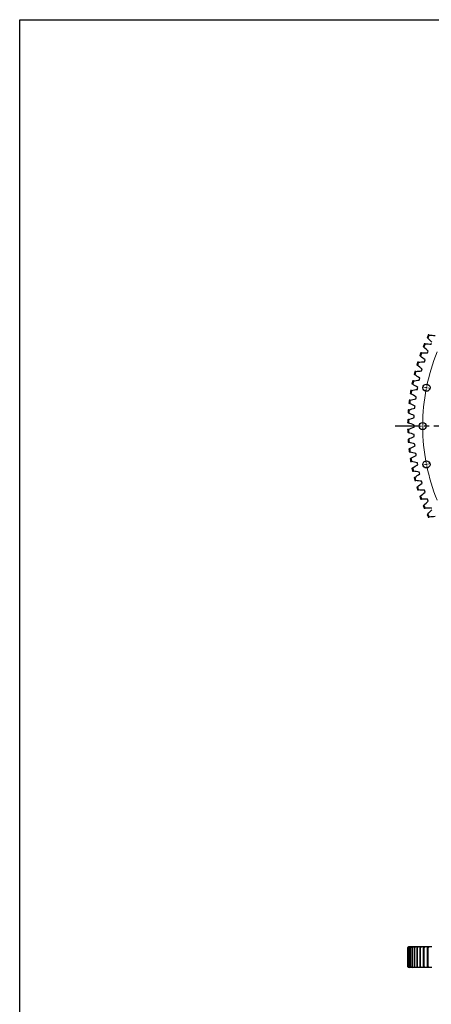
# Model space of a CAD drawing. Header units: millimetres. Extents: x 185 to 11179, y 22946 to 31910.
# Tile 4 of 16: x 185 to 2073, y 27387 to 31910. Entities that reach past the tile are written whole.
import ezdxf

# ---------------------------------------------------------------- set-up
doc = ezdxf.new("R2010")
doc.units = ezdxf.units.MM
doc.header["$LTSCALE"] = 50
doc.linetypes.add('CENTER', pattern=[10.16, 6.35, -1.27, 1.27, -1.27])

msp = doc.modelspace()

# ---------------------------------------------------------------- linework, layer by layer
at = {"color": 7, "linetype": 'Continuous', "lineweight": 25}
for p, q in [((2072.4, 30420), (2074.2, 30424.1)), ((2055.9, 30379.7), (2057.5, 30383.9)), ((2057.5, 30383.9), (2059.2, 30388.1)), ((2029.9, 30301.4), (2031.2, 30305.8)), ((2041.3, 30338.7), (2042.8, 30343)), ((2042.8, 30343), (2044.2, 30347.3)), ((2017.9, 30254.9), (2018.9, 30259.3)), ((2018.9, 30259.3), (2020, 30263.7)), ((2028.7, 30297), (2029.9, 30301.4)), ((2009.2, 30212.2), (2010, 30216.7)), ((2010, 30216.7), (2010.8, 30221.2)), ((2002.4, 30169.3), (2003, 30173.8)), ((2003, 30173.8), (2003.6, 30178.3)), ((1997.6, 30126), (1997.9, 30130.5)), ((1997.9, 30130.5), (1998.4, 30135.1)), ((1994.7, 30082.6), (1994.9, 30087.1)), ((1994.9, 30087.1), (1995.2, 30091.7)), ((1993.9, 30043.6), (1994, 30048.2)), ((1994, 30039.1), (1993.9, 30043.6)), ((1994.9, 30000.1), (1994.7, 30004.6)), ((1995.2, 29995.6), (1994.9, 30000.1)), ((1997.9, 29956.7), (1997.6, 29961.2)), ((1998.4, 29952.2), (1997.9, 29956.7)), ((2003, 29913.5), (2002.4, 29918)), ((2003.6, 29909), (2003, 29913.5)), ((2010, 29870.5), (2009.2, 29875)), ((2010.8, 29866.1), (2010, 29870.5)), ((2018.9, 29827.9), (2017.9, 29832.4)), ((2020, 29823.5), (2018.9, 29827.9)), ((2029.9, 29785.8), (2028.7, 29790.2)), ((2031.2, 29781.5), (2029.9, 29785.8)), ((2042.8, 29744.2), (2041.3, 29748.6)), ((2044.2, 29739.9), (2042.8, 29744.2)), ((2057.5, 29703.3), (2055.9, 29707.6)), ((2059.2, 29699.1), (2057.5, 29703.3)), ((2074.2, 29663.1), (2072.4, 29667.3)), ((1964.8, 27647.7), (1964.5, 27647.7)), ((1964.5, 27647.7), (1964.5, 27560.7)), ((1964.8, 27560.7), (1964.8, 27647.7)), ((1967.1, 27647.7), (1966.3, 27647.7)), ((1966.3, 27647.7), (1966.3, 27560.7)), ((1967.1, 27560.7), (1967.1, 27647.7)), ((1968.8, 27651.7), (1968.5, 27651.7)), ((1969.8, 27651.7), (1968.8, 27651.7)), ((1971.6, 27647.7), (1970.1, 27647.7)), ((1970.1, 27647.7), (1970.1, 27560.7)), ((1971.3, 27651.7), (1970.2, 27651.7)), ((1973.6, 27651.7), (1971.3, 27651.7)), ((1971.6, 27560.7), (1971.6, 27647.7)), ((1975.7, 27651.7), (1973.9, 27651.7)), ((1979.4, 27651.7), (1975.7, 27651.7)), ((1978.1, 27647.7), (1976.1, 27647.7)), ((1976.1, 27647.7), (1976.1, 27560.7)), ((1978.1, 27560.7), (1978.1, 27647.7)), ((1982.3, 27651.7), (1979.8, 27651.7)), ((1987.3, 27651.7), (1982.3, 27651.7)), ((1986.6, 27647.7), (1984, 27647.7)), ((1984, 27647.7), (1984, 27560.7)), ((1986.6, 27560.7), (1986.6, 27647.7)), ((1990.8, 27651.7), (1987.6, 27651.7)), ((1997.2, 27651.7), (1990.8, 27651.7)), ((1997.2, 27647.7), (1994, 27647.7)), ((1994, 27647.7), (1994, 27560.7)), ((1997.2, 27560.7), (1997.2, 27647.7)), ((2001.4, 27651.7), (1997.5, 27651.7)), ((2009.2, 27651.7), (2001.4, 27651.7)), ((2009.7, 27647.7), (2006, 27647.7)), ((2006, 27647.7), (2006, 27560.7)), ((2014, 27651.7), (2009.4, 27651.7)), ((2009.7, 27560.7), (2009.7, 27647.7)), ((2022.9, 27651.7), (2014, 27651.7)), ((2024.2, 27647.7), (2020, 27647.7)), ((2020, 27647.7), (2020, 27560.7)), ((2028.5, 27651.7), (2023.3, 27651.7)), ((2024.2, 27560.7), (2024.2, 27647.7)), ((2038.7, 27651.7), (2028.5, 27651.7)), ((2036, 27647.7), (2036, 27560.7)), ((2040.7, 27647.7), (2036, 27647.7)), ((2045, 27651.7), (2039.1, 27651.7)), ((2040.7, 27560.7), (2040.7, 27647.7)), ((2056.4, 27651.7), (2045, 27651.7)), ((2053.8, 27647.7), (2053.8, 27560.7)), ((2059.1, 27647.7), (2053.8, 27647.7)), ((2063.4, 27651.7), (2056.8, 27651.7)), ((2059.1, 27560.7), (2059.1, 27647.7)), ((1964.8, 27560.7), (1964.5, 27560.7)), ((1967.1, 27560.7), (1966.3, 27560.7)), ((1968.8, 27556.7), (1968.5, 27556.7)), ((1969.8, 27556.7), (1968.8, 27556.7)), ((1971.6, 27560.7), (1970.1, 27560.7)), ((1971.3, 27556.7), (1970.2, 27556.7)), ((1973.6, 27556.7), (1971.3, 27556.7)), ((1975.7, 27556.7), (1973.9, 27556.7)), ((1979.4, 27556.7), (1975.7, 27556.7)), ((1978.1, 27560.7), (1976.1, 27560.7)), ((1982.3, 27556.7), (1979.8, 27556.7)), ((1987.3, 27556.7), (1982.3, 27556.7)), ((1986.6, 27560.7), (1984, 27560.7)), ((1990.8, 27556.7), (1987.6, 27556.7)), ((1997.2, 27556.7), (1990.8, 27556.7)), ((1997.2, 27560.7), (1994, 27560.7)), ((2001.4, 27556.7), (1997.5, 27556.7)), ((2009.2, 27556.7), (2001.4, 27556.7)), ((2009.7, 27560.7), (2006, 27560.7)), ((2014, 27556.7), (2009.4, 27556.7)), ((2022.9, 27556.7), (2014, 27556.7)), ((2024.2, 27560.7), (2020, 27560.7)), ((2028.5, 27556.7), (2023.3, 27556.7)), ((2038.7, 27556.7), (2028.5, 27556.7)), ((2040.7, 27560.7), (2036, 27560.7)), ((2045, 27556.7), (2039.1, 27556.7)), ((2056.4, 27556.7), (2045, 27556.7)), ((2059.1, 27560.7), (2053.8, 27560.7)), ((2063.4, 27556.7), (2056.8, 27556.7))]:
    msp.add_line(p, q, dxfattribs=at)
at = {"color": 0, "linetype": 'Continuous', "lineweight": 18}
for p, q in [((2045.9, 30220.7), (2032.2, 30223.4)), ((2050.8, 30219.7), (2048.4, 30220.2)), ((2050.8, 30219.7), (2053.3, 30219.2)), ((2055.7, 30218.7), (2069.4, 30216)), ((2028.5, 30043.6), (2014.5, 30043.6)), ((2033.5, 30043.6), (2031, 30043.6)), ((2033.5, 30043.6), (2036, 30043.6)), ((2038.5, 30043.6), (2052.5, 30043.6)), ((2045.9, 29866.6), (2032.2, 29863.8)), ((2050.8, 29867.5), (2048.4, 29867.1)), ((2050.8, 29867.5), (2053.3, 29868)), ((2055.7, 29868.5), (2069.4, 29871.3))]:
    msp.add_line(p, q, dxfattribs=at)
at = {"linetype": 'CENTER', "ltscale": 0.35}
msp.add_line((3974.3, 30043.6), (1897.7, 30043.6), dxfattribs=at)
msp.add_lwpolyline([(184.8, 31910.2), (11179.4, 31910.2), (11179.4, 22945.7), (184.8, 22945.7)], close=True)
at = {"color": 7, "linetype": 'Continuous', "lineweight": 25}
for centre in [(2050.8, 30219.7), (2033.5, 30043.6), (2050.8, 29867.5)]:
    msp.add_circle(centre, 16.5, dxfattribs=at)
for radius, start, end in [(971.6, 154.4851, 155.2207), (967.6, 154.3925, 155.3133), (971.6, 157.1322, 157.8677), (967.6, 157.0396, 157.9603), (971.6, 159.7793, 160.5148), (967.6, 159.6867, 160.6074), (971.6, 162.4263, 163.1619), (967.6, 162.3337, 163.2544), (971.6, 165.0734, 165.8089), (967.6, 164.9808, 165.9015), (971.6, 167.7204, 168.456), (967.6, 167.6278, 168.5486), (971.6, 170.3675, 171.103), (967.6, 170.2749, 171.1956), (971.6, 173.0145, 173.7501), (967.6, 172.922, 173.8427), (971.6, 175.6616, 176.3972), (967.6, 175.569, 176.4897), (971.6, 178.3087, 179.0442), (967.6, 178.2161, 179.1368), (971.6, 180.9557, 181.6913), (967.6, 180.8631, 181.7839), (971.6, 183.6028, 184.3383), (967.6, 183.5102, 184.4309), (971.6, 186.2498, 186.9854), (967.6, 186.1573, 187.078), (967.6, 188.8043, 189.725), (971.6, 188.8969, 189.6325), (967.6, 191.4514, 192.3721), (971.6, 191.544, 192.2795), (971.6, 194.191, 194.9266), (967.6, 194.0984, 195.0192), (971.6, 196.8381, 197.5736), (967.6, 196.7455, 197.6662), (971.6, 199.4851, 200.2207), (967.6, 199.3925, 200.3133), (971.6, 202.1322, 202.8677), (967.6, 202.0396, 202.9603), (971.6, 204.7793, 205.5148), (967.6, 204.6867, 205.6074)]:
    msp.add_arc((2936, 30043.6), radius, start, end, dxfattribs=at)
at = {"color": 0, "linetype": 'Continuous', "lineweight": 18}
for start, end in [(157.8174, 168.4326), (169.0674, 179.6826), (168.75, 168.9087), (168.5913, 168.75), (179.8413, 180), (180, 180.1587), (180.3174, 190.9326), (191.0913, 191.25), (191.25, 191.4087), (191.5674, 202.1826)]:
    msp.add_arc((2936, 30043.6), 902.5, start, end, dxfattribs=at)
at = {"color": 7, "linetype": 'Continuous', "lineweight": 25}
for points in [[(2053.8, 30450.8), (2054.8, 30449.8), (2055.8, 30448.8), (2056.8, 30447.7)], [(2076, 30428.3), (2069.6, 30434.7), (2063.1, 30441.2), (2056.8, 30447.7)], [(2063.4, 30461.8), (2062, 30461.9), (2060.6, 30462), (2059.1, 30462.1)], [(2063.4, 30461.8), (2072.5, 30461.1), (2081.6, 30460.3), (2090.7, 30459.4)], [(2036, 30409.7), (2037, 30408.7), (2038, 30407.7), (2039.1, 30406.7)], [(2059.2, 30388.1), (2052.4, 30394.2), (2045.7, 30400.4), (2039.1, 30406.7)], [(2045, 30421.1), (2043.6, 30421.1), (2042.2, 30421.1), (2040.7, 30421.2)], [(2045, 30421.1), (2054.1, 30420.8), (2063.3, 30420.4), (2072.4, 30420)], [(2020, 30367.7), (2021.1, 30366.8), (2022.2, 30365.8), (2023.3, 30364.9)], [(2044.2, 30347.3), (2037.2, 30353.1), (2030.2, 30358.9), (2023.3, 30364.9)], [(2028.5, 30379.5), (2027.1, 30379.5), (2025.7, 30379.5), (2024.2, 30379.4)], [(2028.5, 30379.5), (2037.7, 30379.7), (2046.8, 30379.7), (2055.9, 30379.7)], [(2006, 30325.1), (2007.1, 30324.2), (2008.3, 30323.3), (2009.4, 30322.4)], [(2031.2, 30305.8), (2023.8, 30311.2), (2016.6, 30316.8), (2009.4, 30322.4)], [(2014, 30337.3), (2012.6, 30337.2), (2011.1, 30337.1), (2009.7, 30337)], [(2014, 30337.3), (2023.1, 30337.8), (2032.2, 30338.3), (2041.3, 30338.7)], [(1994, 30281.8), (1995.2, 30281), (1996.3, 30280.1), (1997.5, 30279.3)], [(2001.4, 30294.4), (2000, 30294.2), (1998.6, 30294), (1997.2, 30293.9)], [(2020, 30263.7), (2012.5, 30268.8), (2004.9, 30274), (1997.5, 30279.3)], [(2001.4, 30294.4), (2010.5, 30295.4), (2019.6, 30296.3), (2028.7, 30297)], [(1982.3, 30207.1), (1991.2, 30208.9), (2000.2, 30210.6), (2009.2, 30212.2)], [(1984, 30238.1), (1985.2, 30237.3), (1986.4, 30236.5), (1987.6, 30235.7)], [(1990.8, 30250.9), (1989.4, 30250.7), (1988, 30250.5), (1986.6, 30250.3)], [(2010.8, 30221.2), (2003, 30225.9), (1995.3, 30230.8), (1987.6, 30235.7)], [(1990.8, 30250.9), (1999.9, 30252.4), (2008.9, 30253.7), (2017.9, 30254.9)], [(1975.7, 30162.8), (1984.6, 30165.1), (1993.5, 30167.2), (2002.4, 30169.3)], [(1976.1, 30193.9), (1977.3, 30193.2), (1978.5, 30192.4), (1979.8, 30191.7)], [(1982.3, 30207.1), (1980.9, 30206.8), (1979.5, 30206.5), (1978.1, 30206.2)], [(2003.6, 30178.3), (1995.6, 30182.6), (1987.7, 30187.1), (1979.8, 30191.7)], [(1970.1, 30149.4), (1971.4, 30148.7), (1972.7, 30148.1), (1973.9, 30147.4)], [(1971.3, 30118.4), (1980, 30121), (1988.8, 30123.6), (1997.6, 30126)], [(1975.7, 30162.8), (1974.4, 30162.5), (1973, 30162.1), (1971.6, 30161.8)], [(1998.4, 30135.1), (1990.2, 30139.1), (1982, 30143.2), (1973.9, 30147.4)], [(1966.3, 30104.7), (1967.6, 30104.1), (1968.9, 30103.5), (1970.2, 30102.9)], [(1971.3, 30118.4), (1969.9, 30118), (1968.5, 30117.5), (1967.1, 30117.1)], [(1968.8, 30073.7), (1977.4, 30076.8), (1986.1, 30079.7), (1994.7, 30082.6)], [(1995.2, 30091.7), (1986.8, 30095.3), (1978.5, 30099), (1970.2, 30102.9)], [(1964.5, 30059.8), (1965.8, 30059.3), (1967.1, 30058.7), (1968.5, 30058.2)], [(1968.8, 30073.7), (1967.5, 30073.3), (1966.1, 30072.8), (1964.8, 30072.3)], [(1994, 30048.2), (1985.4, 30051.4), (1976.9, 30054.7), (1968.5, 30058.2)], [(1968.5, 30029), (1976.9, 30032.5), (1985.4, 30035.8), (1994, 30039.1)], [(1968.5, 30029), (1967.1, 30028.5), (1965.8, 30028), (1964.5, 30027.4)], [(1964.8, 30014.9), (1966.1, 30014.5), (1967.5, 30014), (1968.8, 30013.5)], [(1994.7, 30004.6), (1986.1, 30007.5), (1977.4, 30010.4), (1968.8, 30013.5)], [(1970.2, 29984.4), (1978.5, 29988.2), (1986.8, 29991.9), (1995.2, 29995.6)], [(1970.2, 29984.4), (1968.9, 29983.8), (1967.6, 29983.2), (1966.3, 29982.6)], [(1967.1, 29970.1), (1968.5, 29969.7), (1969.9, 29969.3), (1971.3, 29968.9)], [(1997.6, 29961.2), (1988.8, 29963.7), (1980, 29966.2), (1971.3, 29968.9)], [(1973.9, 29939.8), (1982, 29944), (1990.2, 29948.2), (1998.4, 29952.2)], [(1973.9, 29939.8), (1972.7, 29939.2), (1971.4, 29938.5), (1970.1, 29937.8)], [(1971.6, 29925.5), (1973, 29925.1), (1974.4, 29924.7), (1975.7, 29924.4)], [(2002.4, 29918), (1993.5, 29920), (1984.6, 29922.1), (1975.7, 29924.4)], [(1979.8, 29895.5), (1978.5, 29894.8), (1977.3, 29894.1), (1976.1, 29893.4)], [(1979.8, 29895.5), (1987.7, 29900.1), (1995.6, 29904.6), (2003.6, 29909)], [(1978.1, 29881), (1979.5, 29880.7), (1980.9, 29880.5), (1982.3, 29880.2)], [(2009.2, 29875), (2000.2, 29876.6), (1991.2, 29878.3), (1982.3, 29880.2)], [(1987.6, 29851.5), (1986.4, 29850.7), (1985.2, 29850), (1984, 29849.2)], [(1987.6, 29851.5), (1995.3, 29856.5), (2003, 29861.3), (2010.8, 29866.1)], [(1986.6, 29837), (1988, 29836.7), (1989.4, 29836.5), (1990.8, 29836.3)], [(2017.9, 29832.4), (2008.9, 29833.6), (1999.9, 29834.9), (1990.8, 29836.3)], [(1997.5, 29807.9), (1996.3, 29807.1), (1995.2, 29806.3), (1994, 29805.4)], [(1997.5, 29807.9), (2004.9, 29813.2), (2012.5, 29818.4), (2020, 29823.5)], [(1997.2, 29793.3), (1998.6, 29793.2), (2000, 29793), (2001.4, 29792.9)], [(2028.7, 29790.2), (2019.6, 29791), (2010.5, 29791.9), (2001.4, 29792.9)], [(2009.4, 29764.8), (2008.3, 29763.9), (2007.1, 29763.1), (2006, 29762.2)], [(2009.4, 29764.8), (2016.6, 29770.5), (2023.8, 29776), (2031.2, 29781.5)], [(2009.7, 29750.3), (2011.1, 29750.2), (2012.6, 29750.1), (2014, 29750)], [(2041.3, 29748.6), (2032.2, 29748.9), (2023.1, 29749.4), (2014, 29750)], [(2023.3, 29722.3), (2022.2, 29721.4), (2021.1, 29720.5), (2020, 29719.5)], [(2023.3, 29722.3), (2030.2, 29728.3), (2037.2, 29734.2), (2044.2, 29739.9)], [(2024.2, 29707.8), (2025.7, 29707.8), (2027.1, 29707.7), (2028.5, 29707.7)], [(2055.9, 29707.6), (2046.8, 29707.5), (2037.7, 29707.5), (2028.5, 29707.7)], [(2039.1, 29680.5), (2038, 29679.5), (2037, 29678.6), (2036, 29677.6)], [(2039.1, 29680.5), (2045.7, 29686.8), (2052.4, 29693), (2059.2, 29699.1)], [(2040.7, 29666), (2042.2, 29666.1), (2043.6, 29666.1), (2045, 29666.2)], [(2072.4, 29667.3), (2063.3, 29666.8), (2054.1, 29666.4), (2045, 29666.2)], [(2056.8, 29639.5), (2055.8, 29638.5), (2054.8, 29637.4), (2053.8, 29636.4)], [(2056.8, 29639.5), (2063.1, 29646.1), (2069.6, 29652.6), (2076, 29659)], [(2059.1, 29625.1), (2060.6, 29625.2), (2062, 29625.3), (2063.4, 29625.4)], [(2090.7, 29627.8), (2081.6, 29626.9), (2072.5, 29626.1), (2063.4, 29625.4)], [(1968.5, 27651.7), (1967.1, 27650.3), (1965.8, 27649), (1964.5, 27647.7)], [(1964.8, 27647.7), (1966.1, 27649), (1967.5, 27650.3), (1968.8, 27651.7)], [(1970.2, 27651.7), (1968.9, 27650.3), (1967.6, 27649), (1966.3, 27647.7)], [(1967.1, 27647.7), (1968.5, 27649), (1969.9, 27650.3), (1971.3, 27651.7)], [(1973.9, 27651.7), (1972.7, 27650.3), (1971.4, 27649), (1970.1, 27647.7)], [(1971.6, 27647.7), (1973, 27649), (1974.4, 27650.3), (1975.7, 27651.7)], [(1979.8, 27651.7), (1978.5, 27650.3), (1977.3, 27649), (1976.1, 27647.7)], [(1978.1, 27647.7), (1979.5, 27649), (1980.9, 27650.3), (1982.3, 27651.7)], [(1987.6, 27651.7), (1986.4, 27650.3), (1985.2, 27649), (1984, 27647.7)], [(1986.6, 27647.7), (1988, 27649), (1989.4, 27650.3), (1990.8, 27651.7)], [(1997.5, 27651.7), (1996.3, 27650.3), (1995.2, 27649), (1994, 27647.7)], [(1997.2, 27647.7), (1998.6, 27649), (2000, 27650.3), (2001.4, 27651.7)], [(2009.4, 27651.7), (2008.3, 27650.3), (2007.1, 27649), (2006, 27647.7)], [(2009.7, 27647.7), (2011.1, 27649), (2012.6, 27650.3), (2014, 27651.7)], [(2023.3, 27651.7), (2022.2, 27650.3), (2021.1, 27649), (2020, 27647.7)], [(2024.2, 27647.7), (2025.7, 27649), (2027.1, 27650.3), (2028.5, 27651.7)], [(2039.1, 27651.7), (2038, 27650.3), (2037, 27649), (2036, 27647.7)], [(2040.7, 27647.7), (2042.2, 27649), (2043.6, 27650.3), (2045, 27651.7)], [(2056.8, 27651.7), (2055.8, 27650.3), (2054.8, 27649), (2053.8, 27647.7)], [(2059.1, 27647.7), (2060.6, 27649), (2062, 27650.3), (2063.4, 27651.7)], [(1964.5, 27560.7), (1965.8, 27559.3), (1967.1, 27558), (1968.5, 27556.7)], [(1968.8, 27556.7), (1967.5, 27558), (1966.1, 27559.3), (1964.8, 27560.7)], [(1966.3, 27560.7), (1967.6, 27559.3), (1968.9, 27558), (1970.2, 27556.7)], [(1971.3, 27556.7), (1969.9, 27558), (1968.5, 27559.3), (1967.1, 27560.7)], [(1970.1, 27560.7), (1971.4, 27559.3), (1972.7, 27558), (1973.9, 27556.7)], [(1975.7, 27556.7), (1974.4, 27558), (1973, 27559.3), (1971.6, 27560.7)], [(1976.1, 27560.7), (1977.3, 27559.3), (1978.5, 27558), (1979.8, 27556.7)], [(1982.3, 27556.7), (1980.9, 27558), (1979.5, 27559.3), (1978.1, 27560.7)], [(1984, 27560.7), (1985.2, 27559.3), (1986.4, 27558), (1987.6, 27556.7)], [(1990.8, 27556.7), (1989.4, 27558), (1988, 27559.3), (1986.6, 27560.7)], [(1994, 27560.7), (1995.2, 27559.3), (1996.3, 27558), (1997.5, 27556.7)], [(2001.4, 27556.7), (2000, 27558), (1998.6, 27559.3), (1997.2, 27560.7)], [(2006, 27560.7), (2007.1, 27559.3), (2008.3, 27558), (2009.4, 27556.7)], [(2014, 27556.7), (2012.6, 27558), (2011.1, 27559.3), (2009.7, 27560.7)], [(2020, 27560.7), (2021.1, 27559.3), (2022.2, 27558), (2023.3, 27556.7)], [(2028.5, 27556.7), (2027.1, 27558), (2025.7, 27559.3), (2024.2, 27560.7)], [(2036, 27560.7), (2037, 27559.3), (2038, 27558), (2039.1, 27556.7)], [(2045, 27556.7), (2043.6, 27558), (2042.2, 27559.3), (2040.7, 27560.7)], [(2053.8, 27560.7), (2054.8, 27559.3), (2055.8, 27558), (2056.8, 27556.7)], [(2063.4, 27556.7), (2062, 27558), (2060.6, 27559.3), (2059.1, 27560.7)]]:
    msp.add_open_spline(points, degree=3, dxfattribs=at)
for points, knots in [([(2076, 27651.7), (2075.8, 27651.7), (2071.6, 27651.7), (2067.4, 27651.7), (2063.4, 27651.7)], [0, 0, 0, 0, 0.050145, 1, 1, 1, 1]), ([(2076, 27556.7), (2075.8, 27556.7), (2071.6, 27556.7), (2067.4, 27556.7), (2063.4, 27556.7)], [0, 0, 0, 0, 0.05018, 1, 1, 1, 1])]:
    msp.add_open_spline(points, degree=3, knots=knots, dxfattribs=at)

doc.saveas('drawing.dxf')
